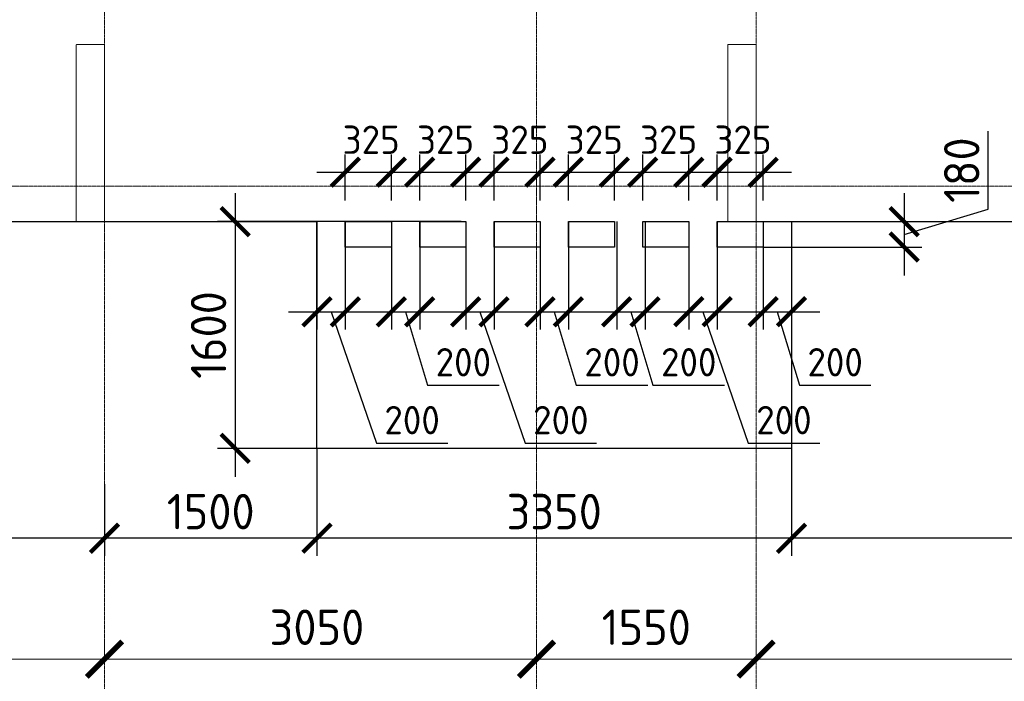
# Model space of a CAD drawing. Header units: millimetres. Extents: x -42044588 to 856694, y -806701 to 941911.
# Tile 72 of 256: x -179717 to -172766, y -389187 to -384518. Entities that reach past the tile are written whole.
import ezdxf

# ---------------------------------------------------------------- set-up
doc = ezdxf.new("R2010")
doc.units = ezdxf.units.MM
for name, pattern in [('______5', [1100, 800, -100, 100, -100]), ('DASHED', [7, 5, -2, 0]), ('осевая', [50.8, 31.75, -6.35, 6.35, -6.35])]:
    doc.linetypes.add(name, pattern=pattern)
doc.layers.add('Колонна_ бетон', color=7, linetype='Continuous', lineweight=50, true_color=0xb4b496)
for name, color, linetype, lineweight in [('Оси', 40, '______5', 18), ('Перекрытие ж_бетон', 1, 'Continuous', 30), ('РАЗМЕРЫ', 1, 'Continuous', 9)]:
    doc.layers.add(name, color=color, linetype=linetype, lineweight=lineweight)
doc.styles.add('GOST-2.304_Type-B', font='GOST_Common.ttf')
doc.dimstyles.new('СПДС', dxfattribs={"dimscale": 100, "dimtxt": 2.5, "dimasz": 2, "dimexe": 1.25, "dimexo": 0, "dimtad": 1, "dimdec": 0, "dimrnd": 5, "dimtxsty": 'GOST-2.304_Type-B', "dimblk": 'ARCHTICK', "dimcen": 2.5, "dimdle": 2, "dimclrd": 1, "dimclre": 1, "dimclrt": 1, "dimadec": 0, "dimazin": 2, "dimtfac": 0.75, "dimtdec": 0, "dimtmove": 1, "dimatfit": 3, "dimfxl": 0, "dimtolj": 1, "dimarcsym": 0})

# ---------------------------------------------------------------- blocks, each defined once
blk = doc.blocks.new('_ArchTick')
at = {"color": 0, "linetype": 'ByBlock', "const_width": 0.15}
blk.add_lwpolyline([(-0.5, -0.5), (0.5, 0.5)], dxfattribs=at)
blk = doc.blocks.new('*D6720')
at = {"color": 1, "lineweight": -2, "transparency": 16777216}
for p, q in [((-72354.7, -346038.9), (-72354.7, -345913.9)), ((-68904.7, -346038.9), (-68904.7, -345913.9)), ((-72554.7, -346038.9), (-68704.7, -346038.9))]:
    blk.add_line(p, q, dxfattribs=at)
at = {"layer": 'DEFPOINTS', "color": 0, "transparency": 16777216}
for p in [(-72354.7, -346038.9), (-68904.7, -346038.9), (-68904.7, -346038.9)]:
    blk.add_point(p, dxfattribs=at)
at = {"color": 1, "lineweight": -2, "transparency": 16777216, "xscale": 250, "yscale": 250, "zscale": 250, "rotation": 180}
blk.add_blockref('_ArchTick', (-72354.7, -346038.9), dxfattribs=at)
at = {"color": 1, "lineweight": -2, "transparency": 16777216, "xscale": 250, "yscale": 250, "zscale": 250}
blk.add_blockref('_ArchTick', (-68904.7, -346038.9), dxfattribs=at)
at = {"color": 1, "transparency": 16777216, "insert": (-70654.9, -345813.9), "char_height": 250, "width": 83333.333, "attachment_point": 5, "style": 'GOST-2.304_Type-B'}
blk.add_mtext('\\A1;3450', dxfattribs=at)
blk = doc.blocks.new('*D6721')
at = {"color": 1, "lineweight": -2, "transparency": 16777216}
for p, q in [((-68904.7, -346038.9), (-68904.7, -345913.9)), ((-65854.7, -346038.9), (-65854.7, -345913.9)), ((-69104.7, -346038.9), (-65654.7, -346038.9))]:
    blk.add_line(p, q, dxfattribs=at)
at = {"layer": 'DEFPOINTS', "color": 0, "transparency": 16777216}
for p in [(-68904.7, -346038.9), (-65854.7, -346038.9), (-65854.7, -346038.9)]:
    blk.add_point(p, dxfattribs=at)
at = {"color": 1, "lineweight": -2, "transparency": 16777216, "xscale": 250, "yscale": 250, "zscale": 250, "rotation": 180}
blk.add_blockref('_ArchTick', (-68904.7, -346038.9), dxfattribs=at)
at = {"color": 1, "lineweight": -2, "transparency": 16777216, "xscale": 250, "yscale": 250, "zscale": 250}
blk.add_blockref('_ArchTick', (-65854.7, -346038.9), dxfattribs=at)
at = {"color": 1, "transparency": 16777216, "insert": (-67404.9, -345813.9), "char_height": 250, "width": 83333.333, "attachment_point": 5, "style": 'GOST-2.304_Type-B'}
blk.add_mtext('\\A1;3050', dxfattribs=at)
blk = doc.blocks.new('*D6722')
at = {"color": 1, "lineweight": -2, "transparency": 16777216}
for p, q in [((-65854.71808, -346038.91005), (-65854.71808, -345913.91005)), ((-64304.71808, -346038.91005), (-64304.71808, -345913.91005)), ((-66054.71808, -346038.91005), (-64104.71808, -346038.91005))]:
    blk.add_line(p, q, dxfattribs=at)
at = {"layer": 'DEFPOINTS', "color": 0, "transparency": 16777216}
for p in [(-65854.71808, -346038.91005), (-64304.71808, -346038.91005), (-64304.71808, -346038.91005)]:
    blk.add_point(p, dxfattribs=at)
at = {"color": 1, "lineweight": -2, "transparency": 16777216, "xscale": 250, "yscale": 250, "zscale": 250, "rotation": 180}
blk.add_blockref('_ArchTick', (-65854.71808, -346038.91005), dxfattribs=at)
at = {"color": 1, "lineweight": -2, "transparency": 16777216, "xscale": 250, "yscale": 250, "zscale": 250}
blk.add_blockref('_ArchTick', (-64304.71808, -346038.91005), dxfattribs=at)
at = {"color": 1, "transparency": 16777216, "insert": (-65079.71808, -345813.91005), "char_height": 250, "width": 83333.3333333, "attachment_point": 5, "style": 'GOST-2.304_Type-B'}
blk.add_mtext('\\A1;1550', dxfattribs=at)
blk = doc.blocks.new('*D6723')
at = {"color": 1, "lineweight": -2, "transparency": 16777216}
for p, q in [((-64304.7, -346038.9), (-64304.7, -345913.9)), ((-58604.7, -346038.9), (-58604.7, -345913.9)), ((-64504.7, -346038.9), (-58404.7, -346038.9))]:
    blk.add_line(p, q, dxfattribs=at)
at = {"layer": 'DEFPOINTS', "color": 0, "transparency": 16777216}
for p in [(-64304.7, -346038.9), (-58604.7, -346038.9), (-58604.7, -346038.9)]:
    blk.add_point(p, dxfattribs=at)
at = {"color": 1, "lineweight": -2, "transparency": 16777216, "xscale": 250, "yscale": 250, "zscale": 250, "rotation": 180}
blk.add_blockref('_ArchTick', (-64304.7, -346038.9), dxfattribs=at)
at = {"color": 1, "lineweight": -2, "transparency": 16777216, "xscale": 250, "yscale": 250, "zscale": 250}
blk.add_blockref('_ArchTick', (-58604.7, -346038.9), dxfattribs=at)
at = {"color": 1, "transparency": 16777216, "insert": (-61479.9, -345813.9), "char_height": 250, "width": 83333.333, "attachment_point": 5, "style": 'GOST-2.304_Type-B'}
blk.add_mtext('\\A1;5700', dxfattribs=at)
blk = doc.blocks.new('подложка стн 1-го этажа')
at = {"layer": 'Колонна_ бетон', "color": 252, "linetype": 'DASHED', "lineweight": 0, "ltscale": 0.5, "true_color": 0x939598, "transparency": 33554687}
for p, q in [((24643.8, 9461.8, -200), (24643.8, 10711.8, -200)), ((24843.8, 10711.8, -200), (24643.8, 10711.8, -200)), ((24843.8, 9461.8, -200), (24843.8, 10711.8, -200)), ((29243.8, 10711.8, -200), (29243.8, 9461.8, -200)), ((29243.8, 10711.8, -200), (29443.8, 10711.8, -200)), ((29443.8, 9461.8, -200), (29443.8, 10711.8, -200)), ((24643.8, 9461.8, -200), (24843.8, 9461.8, -200)), ((29443.8, 9461.8, -200), (29243.8, 9461.8, -200))]:
    blk.add_line(p, q, dxfattribs=at)
blk = doc.blocks.new('*D1060')
at = {"layer": 'DEFPOINTS', "color": 0, "transparency": 16777216}
for p in [(-176599.7, -385943.3), (-178195.8, -387543.3), (-176768.9, -387543.3)]:
    blk.add_point(p, dxfattribs=at)
at = {"layer": 'РАЗМЕРЫ', "color": 1, "lineweight": -2, "transparency": 16777216}
for p, q in [((-178195.8, -385743.3), (-178195.8, -387743.3)), ((-176599.7, -385943.3), (-178320.8, -385943.3)), ((-176768.9, -387543.3), (-178320.8, -387543.3))]:
    blk.add_line(p, q, dxfattribs=at)
at = {"layer": 'РАЗМЕРЫ', "color": 1, "lineweight": -2, "transparency": 16777216, "xscale": 200, "yscale": 200, "zscale": 200}
for p, rotation in [((-178195.8, -385943.3), 90), ((-178195.8, -387543.3), 270)]:
    blk.add_blockref('_ArchTick', p, dxfattribs=dict(at, rotation=rotation))
at = {"layer": 'РАЗМЕРЫ', "color": 1, "lineweight": 0, "transparency": 16777216, "insert": (-178383.3, -386743.3), "char_height": 250, "attachment_point": 5, "rotation": 90, "style": 'GOST-2.304_Type-B'}
blk.add_mtext('\\A1;1600', dxfattribs=at)
blk = doc.blocks.new('*D1061')
at = {"layer": 'DEFPOINTS', "color": 0, "transparency": 16777216}
for p in [(-174467.9, -385943.3, 0), (-174267.9, -385943.3), (-174267.9, -386579.5)]:
    blk.add_point(p, dxfattribs=at)
at = {"layer": 'РАЗМЕРЫ', "color": 1, "lineweight": -2, "transparency": 16777216}
for p, q in [((-174467.9, -385943.3), (-174467.9, -386704.5)), ((-174267.9, -385943.3), (-174267.9, -386704.5)), ((-174667.9, -386579.5), (-174067.9, -386579.5)), ((-174367.9, -386579.5), (-174212.2, -387098.2)), ((-174212.2, -387098.2), (-173707.2, -387098.2))]:
    blk.add_line(p, q, dxfattribs=at)
at = {"layer": 'РАЗМЕРЫ', "color": 1, "lineweight": -2, "transparency": 16777216, "xscale": 200, "yscale": 200, "zscale": 200, "rotation": 180}
blk.add_blockref('_ArchTick', (-174467.9, -386579.5), dxfattribs=at)
at = {"layer": 'РАЗМЕРЫ', "color": 1, "lineweight": -2, "transparency": 16777216, "xscale": 200, "yscale": 200, "zscale": 200}
blk.add_blockref('_ArchTick', (-174267.9, -386579.5), dxfattribs=at)
at = {"layer": 'РАЗМЕРЫ', "color": 1, "lineweight": 0, "transparency": 16777216, "insert": (-173959.7, -386935.7), "char_height": 200, "attachment_point": 5, "style": 'GOST-2.304_Type-B'}
blk.add_mtext('\\A1;200', dxfattribs=at)
blk = doc.blocks.new('*D1062')
at = {"layer": 'DEFPOINTS', "color": 0, "transparency": 16777216}
for p in [(-174993, -385943.3, 0), (-174793, -385943.3), (-174793, -386579.5)]:
    blk.add_point(p, dxfattribs=at)
at = {"layer": 'РАЗМЕРЫ', "color": 1, "lineweight": -2, "transparency": 16777216}
for p, q in [((-174993, -385943.3), (-174993, -386704.5)), ((-174793, -385943.3), (-174793, -386704.5)), ((-175193, -386579.5), (-174593, -386579.5)), ((-174893, -386579.5), (-174573.8, -387506.7)), ((-174573.8, -387506.7), (-174068.8, -387506.7))]:
    blk.add_line(p, q, dxfattribs=at)
at = {"layer": 'РАЗМЕРЫ', "color": 1, "lineweight": -2, "transparency": 16777216, "xscale": 200, "yscale": 200, "zscale": 200, "rotation": 180}
blk.add_blockref('_ArchTick', (-174993, -386579.5), dxfattribs=at)
at = {"layer": 'РАЗМЕРЫ', "color": 1, "lineweight": -2, "transparency": 16777216, "xscale": 200, "yscale": 200, "zscale": 200}
blk.add_blockref('_ArchTick', (-174793, -386579.5), dxfattribs=at)
at = {"layer": 'РАЗМЕРЫ', "color": 1, "lineweight": 0, "transparency": 16777216, "insert": (-174321.3, -387344.2), "char_height": 200, "attachment_point": 5, "style": 'GOST-2.304_Type-B'}
blk.add_mtext('\\A1;200', dxfattribs=at)
blk = doc.blocks.new('*D1063')
at = {"layer": 'DEFPOINTS', "color": 0, "transparency": 16777216}
for p in [(-177092.8, -385943.3, 0), (-176892.8, -385943.3), (-176892.8, -386579.5)]:
    blk.add_point(p, dxfattribs=at)
at = {"layer": 'РАЗМЕРЫ', "color": 1, "lineweight": -2, "transparency": 16777216}
for p, q in [((-177092.8, -385943.3), (-177092.8, -386704.5)), ((-176892.8, -385943.3), (-176892.8, -386704.5)), ((-177292.8, -386579.5), (-176692.8, -386579.5)), ((-176992.8, -386579.5), (-176837.2, -387098.2)), ((-176837.2, -387098.2), (-176332.2, -387098.2))]:
    blk.add_line(p, q, dxfattribs=at)
at = {"layer": 'РАЗМЕРЫ', "color": 1, "lineweight": -2, "transparency": 16777216, "xscale": 200, "yscale": 200, "zscale": 200, "rotation": 180}
blk.add_blockref('_ArchTick', (-177092.8, -386579.5), dxfattribs=at)
at = {"layer": 'РАЗМЕРЫ', "color": 1, "lineweight": -2, "transparency": 16777216, "xscale": 200, "yscale": 200, "zscale": 200}
blk.add_blockref('_ArchTick', (-176892.8, -386579.5), dxfattribs=at)
at = {"layer": 'РАЗМЕРЫ', "color": 1, "lineweight": 0, "transparency": 16777216, "insert": (-176584.7, -386935.7), "char_height": 200, "attachment_point": 5, "style": 'GOST-2.304_Type-B'}
blk.add_mtext('\\A1;200', dxfattribs=at)
blk = doc.blocks.new('*D1064')
at = {"layer": 'DEFPOINTS', "color": 0, "transparency": 16777216}
for p in [(-177617.9, -385943.3, 0), (-177417.9, -385943.3), (-177417.9, -386579.5)]:
    blk.add_point(p, dxfattribs=at)
at = {"layer": 'РАЗМЕРЫ', "color": 1, "lineweight": -2, "transparency": 16777216}
for p, q in [((-177617.9, -385943.3), (-177617.9, -386704.5)), ((-177417.9, -385943.3), (-177417.9, -386704.5)), ((-177817.9, -386579.5), (-177217.9, -386579.5)), ((-177517.9, -386579.5), (-177198.8, -387506.7)), ((-177198.8, -387506.7), (-176693.8, -387506.7))]:
    blk.add_line(p, q, dxfattribs=at)
at = {"layer": 'РАЗМЕРЫ', "color": 1, "lineweight": -2, "transparency": 16777216, "xscale": 200, "yscale": 200, "zscale": 200, "rotation": 180}
blk.add_blockref('_ArchTick', (-177617.9, -386579.5), dxfattribs=at)
at = {"layer": 'РАЗМЕРЫ', "color": 1, "lineweight": -2, "transparency": 16777216, "xscale": 200, "yscale": 200, "zscale": 200}
blk.add_blockref('_ArchTick', (-177417.9, -386579.5), dxfattribs=at)
at = {"layer": 'РАЗМЕРЫ', "color": 1, "lineweight": 0, "transparency": 16777216, "insert": (-176946.3, -387344.2), "char_height": 200, "attachment_point": 5, "style": 'GOST-2.304_Type-B'}
blk.add_mtext('\\A1;200', dxfattribs=at)
blk = doc.blocks.new('*D1065')
at = {"layer": 'DEFPOINTS', "color": 0, "transparency": 16777216}
for p in [(-176042.8, -385943.3, 0), (-175842.8, -385943.3), (-175842.8, -386579.5)]:
    blk.add_point(p, dxfattribs=at)
at = {"layer": 'РАЗМЕРЫ', "color": 1, "lineweight": -2, "transparency": 16777216}
for p, q in [((-176042.8, -385943.3), (-176042.8, -386704.5)), ((-175842.8, -385943.3), (-175842.8, -386704.5)), ((-176242.8, -386579.5), (-175642.8, -386579.5)), ((-175942.8, -386579.5), (-175787.2, -387098.2)), ((-175787.2, -387098.2), (-175282.2, -387098.2))]:
    blk.add_line(p, q, dxfattribs=at)
at = {"layer": 'РАЗМЕРЫ', "color": 1, "lineweight": -2, "transparency": 16777216, "xscale": 200, "yscale": 200, "zscale": 200, "rotation": 180}
blk.add_blockref('_ArchTick', (-176042.8, -386579.5), dxfattribs=at)
at = {"layer": 'РАЗМЕРЫ', "color": 1, "lineweight": -2, "transparency": 16777216, "xscale": 200, "yscale": 200, "zscale": 200}
blk.add_blockref('_ArchTick', (-175842.8, -386579.5), dxfattribs=at)
at = {"layer": 'РАЗМЕРЫ', "color": 1, "lineweight": 0, "transparency": 16777216, "insert": (-175534.7, -386935.7), "char_height": 200, "attachment_point": 5, "style": 'GOST-2.304_Type-B'}
blk.add_mtext('\\A1;200', dxfattribs=at)
blk = doc.blocks.new('*D1066')
at = {"layer": 'DEFPOINTS', "color": 0, "transparency": 16777216}
for p in [(-176567.9, -385943.3, 0), (-176367.9, -385943.3), (-176367.9, -386579.5)]:
    blk.add_point(p, dxfattribs=at)
at = {"layer": 'РАЗМЕРЫ', "color": 1, "lineweight": -2, "transparency": 16777216}
for p, q in [((-176567.9, -385943.3), (-176567.9, -386704.5)), ((-176367.9, -385943.3), (-176367.9, -386704.5)), ((-176767.9, -386579.5), (-176167.9, -386579.5)), ((-176467.9, -386579.5), (-176148.8, -387506.7)), ((-176148.8, -387506.7), (-175643.8, -387506.7))]:
    blk.add_line(p, q, dxfattribs=at)
at = {"layer": 'РАЗМЕРЫ', "color": 1, "lineweight": -2, "transparency": 16777216, "xscale": 200, "yscale": 200, "zscale": 200, "rotation": 180}
blk.add_blockref('_ArchTick', (-176567.9, -386579.5), dxfattribs=at)
at = {"layer": 'РАЗМЕРЫ', "color": 1, "lineweight": -2, "transparency": 16777216, "xscale": 200, "yscale": 200, "zscale": 200}
blk.add_blockref('_ArchTick', (-176367.9, -386579.5), dxfattribs=at)
at = {"layer": 'РАЗМЕРЫ', "color": 1, "lineweight": 0, "transparency": 16777216, "insert": (-175896.3, -387344.2), "char_height": 200, "attachment_point": 5, "style": 'GOST-2.304_Type-B'}
blk.add_mtext('\\A1;200', dxfattribs=at)
blk = doc.blocks.new('*D1067')
at = {"layer": 'DEFPOINTS', "color": 0, "transparency": 16777216}
for p in [(-175501.6, -385943.3, 0), (-175301.6, -385943.3), (-175301.6, -386579.5)]:
    blk.add_point(p, dxfattribs=at)
at = {"layer": 'РАЗМЕРЫ', "color": 1, "lineweight": -2, "transparency": 16777216}
for p, q in [((-175501.6, -385943.3), (-175501.6, -386704.5)), ((-175301.6, -385943.3), (-175301.6, -386704.5)), ((-175701.6, -386579.5), (-175101.6, -386579.5)), ((-175401.6, -386579.5), (-175246, -387098.2)), ((-175246, -387098.2), (-174741, -387098.2))]:
    blk.add_line(p, q, dxfattribs=at)
at = {"layer": 'РАЗМЕРЫ', "color": 1, "lineweight": -2, "transparency": 16777216, "xscale": 200, "yscale": 200, "zscale": 200, "rotation": 180}
blk.add_blockref('_ArchTick', (-175501.6, -386579.5), dxfattribs=at)
at = {"layer": 'РАЗМЕРЫ', "color": 1, "lineweight": -2, "transparency": 16777216, "xscale": 200, "yscale": 200, "zscale": 200}
blk.add_blockref('_ArchTick', (-175301.6, -386579.5), dxfattribs=at)
at = {"layer": 'РАЗМЕРЫ', "color": 1, "lineweight": 0, "transparency": 16777216, "insert": (-174993.5, -386935.7), "char_height": 200, "attachment_point": 5, "style": 'GOST-2.304_Type-B'}
blk.add_mtext('\\A1;200', dxfattribs=at)
blk = doc.blocks.new('*D1073')
at = {"layer": 'DEFPOINTS', "color": 0, "transparency": 16777216}
for p in [(-177092.9, -385594.7), (-177417.9, -385793.3), (-177092.9, -385793.3, 0)]:
    blk.add_point(p, dxfattribs=at)
at = {"layer": 'РАЗМЕРЫ', "color": 1, "lineweight": -2, "transparency": 16777216}
for p, q in [((-177417.9, -385793.3), (-177417.9, -385469.7)), ((-177092.9, -385793.3), (-177092.9, -385469.7)), ((-177617.9, -385594.7), (-176892.9, -385594.7))]:
    blk.add_line(p, q, dxfattribs=at)
at = {"layer": 'РАЗМЕРЫ', "color": 1, "lineweight": -2, "transparency": 16777216, "xscale": 200, "yscale": 200, "zscale": 200, "rotation": 180}
blk.add_blockref('_ArchTick', (-177417.9, -385594.7), dxfattribs=at)
at = {"layer": 'РАЗМЕРЫ', "color": 1, "lineweight": -2, "transparency": 16777216, "xscale": 200, "yscale": 200, "zscale": 200}
blk.add_blockref('_ArchTick', (-177092.9, -385594.7), dxfattribs=at)
at = {"layer": 'РАЗМЕРЫ', "color": 1, "lineweight": 0, "transparency": 16777216, "insert": (-177235.4, -385365.6), "char_height": 200, "attachment_point": 5, "style": 'GOST-2.304_Type-B'}
blk.add_mtext('\\A1;325', dxfattribs=at)
blk = doc.blocks.new('*D1068')
at = {"layer": 'DEFPOINTS', "color": 0, "transparency": 16777216}
for p in [(-176567.9, -385594.7), (-176892.9, -385793.3), (-176567.9, -385793.3, 0)]:
    blk.add_point(p, dxfattribs=at)
at = {"layer": 'РАЗМЕРЫ', "color": 1, "lineweight": -2, "transparency": 16777216}
for p, q in [((-176892.9, -385793.3), (-176892.9, -385469.7)), ((-176567.9, -385793.3), (-176567.9, -385469.7)), ((-177092.9, -385594.7), (-176367.9, -385594.7))]:
    blk.add_line(p, q, dxfattribs=at)
at = {"layer": 'РАЗМЕРЫ', "color": 1, "lineweight": -2, "transparency": 16777216, "xscale": 200, "yscale": 200, "zscale": 200, "rotation": 180}
blk.add_blockref('_ArchTick', (-176892.9, -385594.7), dxfattribs=at)
at = {"layer": 'РАЗМЕРЫ', "color": 1, "lineweight": -2, "transparency": 16777216, "xscale": 200, "yscale": 200, "zscale": 200}
blk.add_blockref('_ArchTick', (-176567.9, -385594.7), dxfattribs=at)
at = {"layer": 'РАЗМЕРЫ', "color": 1, "lineweight": 0, "transparency": 16777216, "insert": (-176710.4, -385365.6), "char_height": 200, "attachment_point": 5, "style": 'GOST-2.304_Type-B'}
blk.add_mtext('\\A1;325', dxfattribs=at)
blk = doc.blocks.new('*D1069')
at = {"layer": 'DEFPOINTS', "color": 0, "transparency": 16777216}
for p in [(-176042.9, -385594.7), (-176367.9, -385793.3), (-176042.9, -385793.3, 0)]:
    blk.add_point(p, dxfattribs=at)
at = {"layer": 'РАЗМЕРЫ', "color": 1, "lineweight": -2, "transparency": 16777216}
for p, q in [((-176367.9, -385793.3), (-176367.9, -385469.7)), ((-176042.9, -385793.3), (-176042.9, -385469.7)), ((-176567.9, -385594.7), (-175842.9, -385594.7))]:
    blk.add_line(p, q, dxfattribs=at)
at = {"layer": 'РАЗМЕРЫ', "color": 1, "lineweight": -2, "transparency": 16777216, "xscale": 200, "yscale": 200, "zscale": 200, "rotation": 180}
blk.add_blockref('_ArchTick', (-176367.9, -385594.7), dxfattribs=at)
at = {"layer": 'РАЗМЕРЫ', "color": 1, "lineweight": -2, "transparency": 16777216, "xscale": 200, "yscale": 200, "zscale": 200}
blk.add_blockref('_ArchTick', (-176042.9, -385594.7), dxfattribs=at)
at = {"layer": 'РАЗМЕРЫ', "color": 1, "lineweight": 0, "transparency": 16777216, "insert": (-176185.4, -385365.6), "char_height": 200, "attachment_point": 5, "style": 'GOST-2.304_Type-B'}
blk.add_mtext('\\A1;325', dxfattribs=at)
blk = doc.blocks.new('*D1070')
at = {"layer": 'DEFPOINTS', "color": 0, "transparency": 16777216}
for p in [(-175517.9, -385594.7), (-175842.9, -385793.3), (-175517.9, -385793.3, 0)]:
    blk.add_point(p, dxfattribs=at)
at = {"layer": 'РАЗМЕРЫ', "color": 1, "lineweight": -2, "transparency": 16777216}
for p, q in [((-175842.9, -385793.3), (-175842.9, -385469.7)), ((-175517.9, -385793.3), (-175517.9, -385469.7)), ((-176042.9, -385594.7), (-175317.9, -385594.7))]:
    blk.add_line(p, q, dxfattribs=at)
at = {"layer": 'РАЗМЕРЫ', "color": 1, "lineweight": -2, "transparency": 16777216, "xscale": 200, "yscale": 200, "zscale": 200, "rotation": 180}
blk.add_blockref('_ArchTick', (-175842.9, -385594.7), dxfattribs=at)
at = {"layer": 'РАЗМЕРЫ', "color": 1, "lineweight": -2, "transparency": 16777216, "xscale": 200, "yscale": 200, "zscale": 200}
blk.add_blockref('_ArchTick', (-175517.9, -385594.7), dxfattribs=at)
at = {"layer": 'РАЗМЕРЫ', "color": 1, "lineweight": 0, "transparency": 16777216, "insert": (-175660.5, -385365.6), "char_height": 200, "attachment_point": 5, "style": 'GOST-2.304_Type-B'}
blk.add_mtext('\\A1;325', dxfattribs=at)
blk = doc.blocks.new('*D1071')
at = {"layer": 'DEFPOINTS', "color": 0, "transparency": 16777216}
for p in [(-174992.9, -385594.7), (-175317.9, -385793.3), (-174992.9, -385793.3, 0)]:
    blk.add_point(p, dxfattribs=at)
at = {"layer": 'РАЗМЕРЫ', "color": 1, "lineweight": -2, "transparency": 16777216}
for p, q in [((-175317.9, -385793.3), (-175317.9, -385469.7)), ((-174992.9, -385793.3), (-174992.9, -385469.7)), ((-175517.9, -385594.7), (-174792.9, -385594.7))]:
    blk.add_line(p, q, dxfattribs=at)
at = {"layer": 'РАЗМЕРЫ', "color": 1, "lineweight": -2, "transparency": 16777216, "xscale": 200, "yscale": 200, "zscale": 200, "rotation": 180}
blk.add_blockref('_ArchTick', (-175317.9, -385594.7), dxfattribs=at)
at = {"layer": 'РАЗМЕРЫ', "color": 1, "lineweight": -2, "transparency": 16777216, "xscale": 200, "yscale": 200, "zscale": 200}
blk.add_blockref('_ArchTick', (-174992.9, -385594.7), dxfattribs=at)
at = {"layer": 'РАЗМЕРЫ', "color": 1, "lineweight": 0, "transparency": 16777216, "insert": (-175135.5, -385365.6), "char_height": 200, "attachment_point": 5, "style": 'GOST-2.304_Type-B'}
blk.add_mtext('\\A1;325', dxfattribs=at)
blk = doc.blocks.new('*D1072')
at = {"layer": 'DEFPOINTS', "color": 0, "transparency": 16777216}
for p in [(-174468, -385594.7), (-174793, -385793.3), (-174468, -385793.3, 0)]:
    blk.add_point(p, dxfattribs=at)
at = {"layer": 'РАЗМЕРЫ', "color": 1, "lineweight": -2, "transparency": 16777216}
for p, q in [((-174793, -385793.3), (-174793, -385469.7)), ((-174468, -385793.3), (-174468, -385469.7)), ((-174993, -385594.7), (-174268, -385594.7))]:
    blk.add_line(p, q, dxfattribs=at)
at = {"layer": 'РАЗМЕРЫ', "color": 1, "lineweight": -2, "transparency": 16777216, "xscale": 200, "yscale": 200, "zscale": 200, "rotation": 180}
blk.add_blockref('_ArchTick', (-174793, -385594.7), dxfattribs=at)
at = {"layer": 'РАЗМЕРЫ', "color": 1, "lineweight": -2, "transparency": 16777216, "xscale": 200, "yscale": 200, "zscale": 200}
blk.add_blockref('_ArchTick', (-174468, -385594.7), dxfattribs=at)
at = {"layer": 'РАЗМЕРЫ', "color": 1, "lineweight": 0, "transparency": 16777216, "insert": (-174610.5, -385365.6), "char_height": 200, "attachment_point": 5, "style": 'GOST-2.304_Type-B'}
blk.add_mtext('\\A1;325', dxfattribs=at)
blk = doc.blocks.new('*D1082')
at = {"layer": 'DEFPOINTS', "color": 0, "transparency": 16777216}
for p in [(-174267.9, -387543.3), (-168818, -387831.7), (-174267.9, -388177.4)]:
    blk.add_point(p, dxfattribs=at)
at = {"layer": 'РАЗМЕРЫ', "color": 1, "lineweight": -2, "transparency": 16777216}
for p, q in [((-174267.9, -387543.3), (-174267.9, -388302.4)), ((-168818, -387831.7), (-168818, -388302.4)), ((-168618, -388177.4), (-174467.9, -388177.4))]:
    blk.add_line(p, q, dxfattribs=at)
at = {"layer": 'РАЗМЕРЫ', "color": 1, "lineweight": -2, "transparency": 16777216, "xscale": 200, "yscale": 200, "zscale": 200, "rotation": 180}
blk.add_blockref('_ArchTick', (-174267.9, -388177.4), dxfattribs=at)
at = {"layer": 'РАЗМЕРЫ', "color": 1, "lineweight": -2, "transparency": 16777216, "xscale": 200, "yscale": 200, "zscale": 200}
blk.add_blockref('_ArchTick', (-168818, -388177.4), dxfattribs=at)
at = {"layer": 'РАЗМЕРЫ', "color": 1, "lineweight": 0, "transparency": 16777216, "insert": (-171543, -387989.9), "char_height": 250, "attachment_point": 5, "style": 'GOST-2.304_Type-B'}
blk.add_mtext('\\A1;5450', dxfattribs=at)
blk = doc.blocks.new('*D1083')
at = {"layer": 'DEFPOINTS', "color": 0, "transparency": 16777216}
for p in [(-177617.9, -387543.3), (-179118, -387796), (-179118, -388177.4)]:
    blk.add_point(p, dxfattribs=at)
at = {"layer": 'РАЗМЕРЫ', "color": 1, "lineweight": -2, "transparency": 16777216}
for p, q in [((-177617.9, -387543.3), (-177617.9, -388302.4)), ((-179118, -387796), (-179118, -388302.4)), ((-177417.9, -388177.4), (-179318, -388177.4))]:
    blk.add_line(p, q, dxfattribs=at)
at = {"layer": 'РАЗМЕРЫ', "color": 1, "lineweight": -2, "transparency": 16777216, "xscale": 200, "yscale": 200, "zscale": 200, "rotation": 180}
blk.add_blockref('_ArchTick', (-179118, -388177.4), dxfattribs=at)
at = {"layer": 'РАЗМЕРЫ', "color": 1, "lineweight": -2, "transparency": 16777216, "xscale": 200, "yscale": 200, "zscale": 200}
blk.add_blockref('_ArchTick', (-177617.9, -388177.4), dxfattribs=at)
at = {"layer": 'РАЗМЕРЫ', "color": 1, "lineweight": 0, "transparency": 16777216, "insert": (-178368, -387989.9), "char_height": 250, "attachment_point": 5, "style": 'GOST-2.304_Type-B'}
blk.add_mtext('\\A1;1500', dxfattribs=at)
blk = doc.blocks.new('*D1084')
at = {"layer": 'DEFPOINTS', "color": 0, "transparency": 16777216}
for p in [(-195918, -387297), (-179118, -387796), (-195918, -388177.4)]:
    blk.add_point(p, dxfattribs=at)
at = {"layer": 'РАЗМЕРЫ', "color": 1, "lineweight": -2, "transparency": 16777216}
for p, q in [((-195918, -387297), (-195918, -388302.4)), ((-179118, -387796), (-179118, -388302.4)), ((-178918, -388177.4), (-196118, -388177.4))]:
    blk.add_line(p, q, dxfattribs=at)
at = {"layer": 'РАЗМЕРЫ', "color": 1, "lineweight": -2, "transparency": 16777216, "xscale": 200, "yscale": 200, "zscale": 200, "rotation": 180}
blk.add_blockref('_ArchTick', (-195918, -388177.4), dxfattribs=at)
at = {"layer": 'РАЗМЕРЫ', "color": 1, "lineweight": -2, "transparency": 16777216, "xscale": 200, "yscale": 200, "zscale": 200}
blk.add_blockref('_ArchTick', (-179118, -388177.4), dxfattribs=at)
at = {"layer": 'РАЗМЕРЫ', "color": 1, "lineweight": 0, "transparency": 16777216, "insert": (-187518, -387989.9), "char_height": 250, "attachment_point": 5, "style": 'GOST-2.304_Type-B'}
blk.add_mtext('\\A1;16800', dxfattribs=at)
blk = doc.blocks.new('*D1194')
at = {"layer": 'DEFPOINTS', "color": 0, "transparency": 16777216}
for p in [(-174467.9, -385943.3), (-174468, -386123.3, 0.1), (-173472.2, -386123.3)]:
    blk.add_point(p, dxfattribs=at)
at = {"layer": 'РАЗМЕРЫ', "color": 1, "lineweight": -2, "transparency": 16777216}
for p, q in [((-172878.4, -385855.2), (-172878.4, -385305.2)), ((-173472.2, -385743.3), (-173472.2, -386323.3)), ((-173472.2, -386033.3), (-172878.4, -385855.2)), ((-174467.9, -385943.3), (-173347.2, -385943.3)), ((-174468, -386123.3), (-173347.2, -386123.3))]:
    blk.add_line(p, q, dxfattribs=at)
at = {"layer": 'РАЗМЕРЫ', "color": 1, "lineweight": -2, "transparency": 16777216, "xscale": 200, "yscale": 200, "zscale": 200}
for p, rotation in [((-173472.2, -385943.3), 90), ((-173472.2, -386123.3), 270)]:
    blk.add_blockref('_ArchTick', p, dxfattribs=dict(at, rotation=rotation))
at = {"layer": 'РАЗМЕРЫ', "color": 1, "lineweight": 0, "transparency": 16777216, "insert": (-173065.9, -385580.2), "char_height": 250, "attachment_point": 5, "rotation": 90, "style": 'GOST-2.304_Type-B'}
blk.add_mtext('\\A1;180', dxfattribs=at)
blk = doc.blocks.new('*D1197')
at = {"layer": 'DEFPOINTS', "color": 0, "transparency": 16777216}
for p in [(-177617.9, -387543.3), (-174267.9, -387543.3), (-177617.9, -388177.4)]:
    blk.add_point(p, dxfattribs=at)
at = {"layer": 'РАЗМЕРЫ', "color": 1, "lineweight": -2, "transparency": 16777216}
for p, q in [((-177617.9, -387543.3), (-177617.9, -388302.4)), ((-174267.9, -387543.3), (-174267.9, -388302.4)), ((-174067.9, -388177.4), (-177817.9, -388177.4))]:
    blk.add_line(p, q, dxfattribs=at)
at = {"layer": 'РАЗМЕРЫ', "color": 1, "lineweight": -2, "transparency": 16777216, "xscale": 200, "yscale": 200, "zscale": 200, "rotation": 180}
blk.add_blockref('_ArchTick', (-177617.9, -388177.4), dxfattribs=at)
at = {"layer": 'РАЗМЕРЫ', "color": 1, "lineweight": -2, "transparency": 16777216, "xscale": 200, "yscale": 200, "zscale": 200}
blk.add_blockref('_ArchTick', (-174267.9, -388177.4), dxfattribs=at)
at = {"layer": 'РАЗМЕРЫ', "color": 1, "lineweight": 0, "transparency": 16777216, "insert": (-175942.9, -387989.9), "char_height": 250, "attachment_point": 5, "style": 'GOST-2.304_Type-B'}
blk.add_mtext('\\A1;3350', dxfattribs=at)
blk = doc.blocks.new('оси блок 2')
at = {"layer": 'Оси', "color": 16, "linetype": 'осевая', "lineweight": 0, "ltscale": 0.25, "transparency": 33554687}
for p, q in [((-68904.7, -322543), (-68904.7, -347914.1)), ((-65854.7, -322543), (-65854.7, -347914.1)), ((-64304.7, -322543), (-64304.7, -347914.1)), ((-89822.3, -342701.3), (-37238.5, -342701.3))]:
    blk.add_line(p, q, dxfattribs=at)
for base, p1, p2, picture, middle in [((-68904.7, -346038.9), (-72354.7, -346038.9), (-68904.7, -346038.9), '*D6720', (-70654.9, -346038.9)), ((-65854.7, -346038.9), (-68904.7, -346038.9), (-65854.7, -346038.9), '*D6721', (-67404.9, -346038.9)), ((-64304.7, -346038.9), (-65854.7, -346038.9), (-64304.7, -346038.9), '*D6722', (-65079.7, -346038.9)), ((-58604.7, -346038.9), (-64304.7, -346038.9), (-58604.7, -346038.9), '*D6723', (-61479.9, -346038.9))]:
    dim = blk.add_linear_dim(base=base, p1=p1, p2=p2, dimstyle='СПДС', override={"dimgap": 1})
    dim.commit()
    dim.dimension.update_dxf_attribs({"geometry": picture, "text_midpoint": middle, "dimtype": 160})

msp = doc.modelspace()

# ---------------------------------------------------------------- linework, layer by layer
at = {"layer": 'Перекрытие ж_бетон'}
for p, q in [((-177617.874, -387543.338), (-177617.874, -385943.339)), ((-174267.874, -385943.339), (-174267.874, -387543.338)), ((-174267.874, -387543.338), (-177617.874, -387543.338))]:
    msp.add_line(p, q, dxfattribs=at)
for points in [[(-196168.038, -385943.339), (-177617.874, -385943.339)], [(-174267.874, -385943.339), (-168866.623, -385943.339)]]:
    msp.add_lwpolyline(points, dxfattribs=at)
for points, elevation in [([(-177092.808, -386123.304), (-177417.808, -386123.304), (-177417.808, -385943.304), (-177092.808, -385943.304)], -0.053), ([(-176567.901, -386123.304), (-176892.901, -386123.304), (-176892.901, -385943.304), (-176567.901, -385943.304)], 0.018), ([(-176042.834, -386123.304), (-176367.834, -386123.304), (-176367.834, -385943.304), (-176042.834, -385943.304)], -0.053), ([(-175517.928, -386123.304), (-175842.928, -386123.304), (-175842.928, -385943.304), (-175517.928, -385943.304)], 0.053), ([(-174992.941, -386123.304), (-175317.941, -386123.304), (-175317.941, -385943.304), (-174992.941, -385943.304)], 0.071), ([(-174467.954, -386123.304), (-174792.954, -386123.304), (-174792.954, -385943.304), (-174467.954, -385943.304)], 0.089)]:
    msp.add_lwpolyline(points, close=True, dxfattribs=dict(at, elevation=elevation))

# ---------------------------------------------------------------- block references
msp.add_blockref('подложка стн 1-го этажа', (-203961.961, -395405.133, 560))
at = {"layer": 'РАЗМЕРЫ'}
msp.add_blockref('оси блок 2', (-110213.32, -42992.017), dxfattribs=at)

# ---------------------------------------------------------------- dimensions: what is measured, and where the dimension line sits
at = {"layer": 'РАЗМЕРЫ', "lineweight": 0}
for base, p1, p2, picture, middle in [((-177092.888, -385594.717), (-177417.888, -385793.304), (-177092.888, -385793.304, 0.018), '*D1073', (-177235.412, -385528.131)), ((-176567.901, -385594.717, 0.018), (-176892.901, -385793.304, 0.018), (-176567.901, -385793.304, 0.036), '*D1068', (-176710.425, -385528.131, 0.018)), ((-176042.914, -385594.717, 0.036), (-176367.914, -385793.304, 0.036), (-176042.914, -385793.304, 0.053), '*D1069', (-176185.439, -385528.131, 0.036)), ((-175517.928, -385594.717, 0.053), (-175842.928, -385793.304, 0.053), (-175517.928, -385793.304, 0.071), '*D1070', (-175660.452, -385528.131, 0.053)), ((-174992.941, -385594.717, 0.071), (-175317.941, -385793.304, 0.071), (-174992.941, -385793.304, 0.089), '*D1071', (-175135.465, -385528.131, 0.071)), ((-174467.954, -385594.717, 0.089), (-174792.954, -385793.304, 0.089), (-174467.954, -385793.304, 0.107), '*D1072', (-174610.479, -385528.131, 0.089))]:
    dim = msp.add_linear_dim(base=base, p1=p1, p2=p2, dimstyle='СПДС', override={"dimtxt": 2, "dimasz": 2, "dimrnd": 5}, dxfattribs=at)
    dim.commit()
    dim.dimension.update_dxf_attribs({"geometry": picture, "text_midpoint": middle, "dimtype": 160})
for base, p1, p2, angle, override, picture, middle in [((-173472.173, -386123.304), (-174467.874, -385943.304), (-174467.954, -386123.304, 0.089), 90, {"dimrnd": 5}, '*D1194', (-173065.923, -385792.679)), ((-178195.767, -387543.304), (-176599.732, -385943.304), (-176768.914, -387543.304), 90, {"dimrnd": 5}, '*D1060', (-178383.267, -386743.304)), ((-176892.808, -386579.482, -0.071), (-177092.808, -385943.304, -0.053), (-176892.808, -385943.304, -0.071), 180, {"dimtxt": 2, "dimasz": 2, "dimrnd": 5}, '*D1063', (-176774.683, -386935.732, -0.071)), ((-175842.834, -386579.482, -0.053), (-176042.834, -385943.304, -0.036), (-175842.834, -385943.304, -0.053), 180, {"dimtxt": 2, "dimasz": 2, "dimrnd": 5}, '*D1065', (-175724.709, -386935.732, -0.053)), ((-175301.594, -386579.482, 0.018), (-175501.594, -385943.304, 0.036), (-175301.594, -385943.304, 0.018), 180, {"dimtxt": 2, "dimasz": 2, "dimrnd": 5}, '*D1067', (-175183.469, -386935.732, 0.018)), ((-174267.874, -386579.482), (-174467.874, -385943.304, 0.018), (-174267.874, -385943.304), 180, {"dimtxt": 2, "dimasz": 2, "dimrnd": 5}, '*D1061', (-174149.749, -386935.732))]:
    dim = msp.add_linear_dim(base=base, p1=p1, p2=p2, angle=angle, dimstyle='СПДС', override=override, dxfattribs=at)
    dim.commit()
    dim.dimension.update_dxf_attribs({"geometry": picture, "text_midpoint": middle})
for base, p1, p2, picture, middle in [((-177417.888, -386579.482, 0.018), (-177617.887, -385943.304, 0.036), (-177417.888, -385943.304, 0.018), '*D1064', (-177136.273, -387506.733, 0.018)), ((-176367.901, -386579.482, 0.018), (-176567.901, -385943.304, 0.036), (-176367.901, -385943.304, 0.018), '*D1066', (-176086.286, -387506.733, 0.018)), ((-174792.954, -386579.482, 0.089), (-174992.954, -385943.304, 0.107), (-174792.954, -385943.304, 0.089), '*D1062', (-174511.339, -387506.733, 0.089))]:
    dim = msp.add_linear_dim(base=base, p1=p1, p2=p2, angle=180, dimstyle='СПДС', override={"dimtxt": 2, "dimasz": 2, "dimrnd": 5}, dxfattribs=at)
    dim.commit()
    dim.dimension.update_dxf_attribs({"geometry": picture, "text_midpoint": middle, "dimtype": 160})
for base, p1, p2, picture, middle in [((-195918.038, -388177.434), (-179118.038, -387795.976), (-195918.038, -387297.01), '*D1084', (-187518.038, -387989.934)), ((-179118.038, -388177.434), (-177617.874, -387543.304), (-179118.038, -387795.976), '*D1083', (-178367.956, -387989.934)), ((-177617.874, -388177.434), (-174267.874, -387543.338), (-177617.874, -387543.304), '*D1197', (-175942.874, -387989.934)), ((-174267.874, -388177.434), (-168818.038, -387831.743), (-174267.874, -387543.338), '*D1082', (-171542.956, -387989.934))]:
    dim = msp.add_linear_dim(base=base, p1=p1, p2=p2, dimstyle='СПДС', override={"dimrnd": 5}, dxfattribs=at)
    dim.commit()
    dim.dimension.update_dxf_attribs({"geometry": picture, "text_midpoint": middle})

doc.saveas('drawing.dxf')
